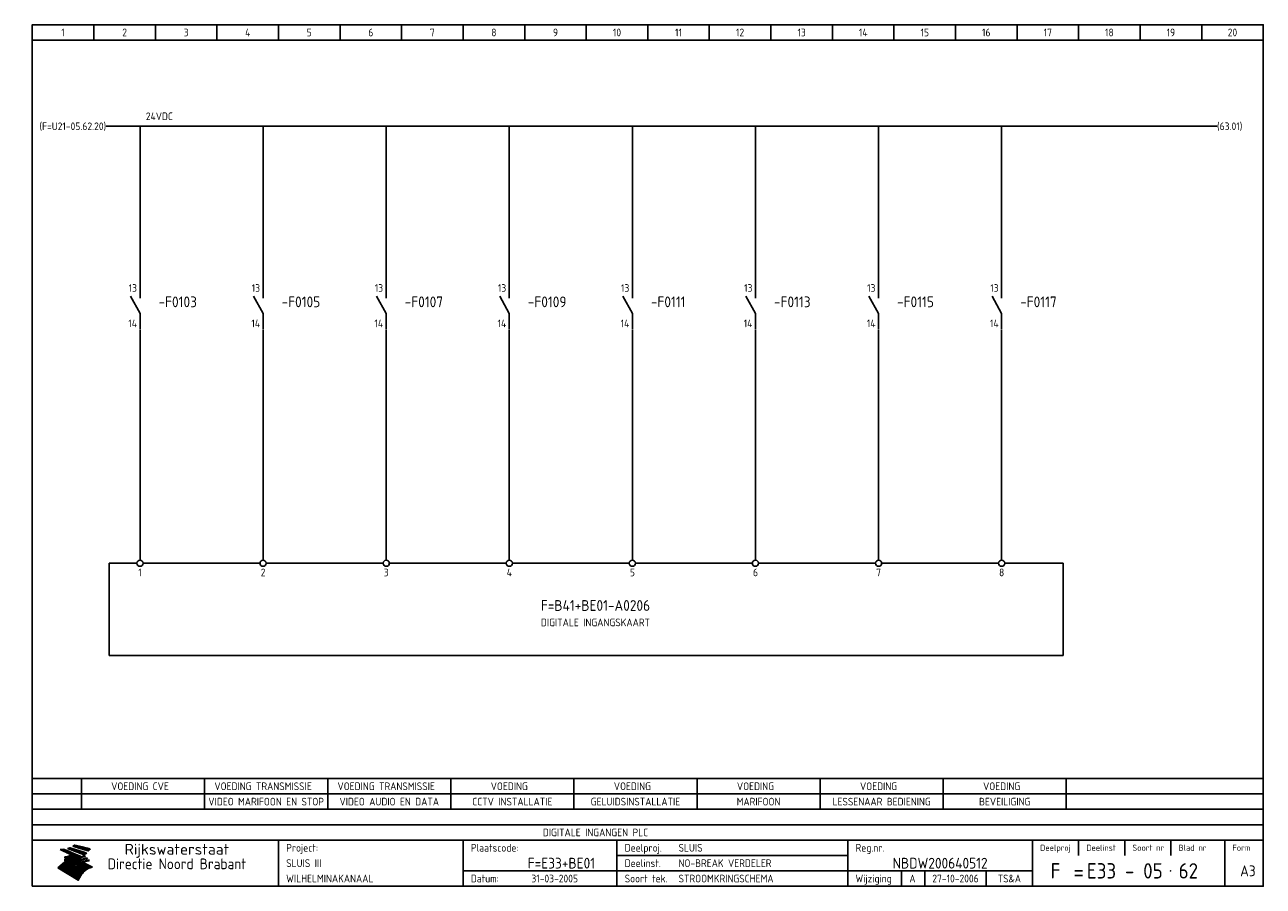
# Model space of a CAD drawing. Extents: x 8 to 410, y 10 to 290.
import ezdxf
from ezdxf.enums import TextEntityAlignment as Align

# ---------------------------------------------------------------- set-up
doc = ezdxf.new("R2010")
doc.units = 0
doc.header["$LTSCALE"] = 15
doc.header["$MEASUREMENT"] = 0
for name, color, linetype in [('0-25', 7, 'CONTINUOUS'), ('0-35', 2, 'CONTINUOUS'), ('0-50', 3, 'CONTINUOUS'), ('B-25', 7, 'CONTINUOUS'), ('B-35', 2, 'CONTINUOUS'), ('S-25', 7, 'CONTINUOUS')]:
    doc.layers.add(name, color=color, linetype=linetype)
doc.styles.add('ISO', font='iso.shx')
doc.styles.get("Standard").update_dxf_attribs({"font": 'iso.shx'})

# ---------------------------------------------------------------- blocks, each defined once
blk = doc.blocks.new('070201M')
at = {"layer": '0-25'}
for p, q in [((0, 0), (0, -5)), ((0, -10), (-3.125, -4.375)), ((0, -10), (0, -15))]:
    blk.add_line(p, q, dxfattribs=at)
at = {"layer": 'B-25', "style": 'ISO'}
blk.add_attdef('K1', text='', height=2.5, dxfattribs=at).set_placement((-1, -3), align=Align.RIGHT)
blk.add_attdef('K2', text='', height=2.5, dxfattribs=at).set_placement((-1, -12), align=Align.TOP_RIGHT)
blk.add_attdef('OPMERKING', (3, -13), '', height=2.5, dxfattribs=at)
at = {"layer": 'B-35', "style": 'ISO'}
blk.add_attdef('KR', (3, -9), '', height=3.5, dxfattribs=at)
blk = doc.blocks.new('KADERA3')
at = {"layer": '0-25'}
for p, q in [((30, 285), (30, 290)), ((50, 285), (50, 290)), ((70, 285), (70, 290)), ((90, 285), (90, 290)), ((110, 285), (110, 290)), ((130, 285), (130, 290)), ((150, 285), (150, 290)), ((170, 285), (170, 290)), ((190, 285), (190, 290)), ((210, 285), (210, 290)), ((230, 285), (230, 290)), ((250, 285), (250, 290)), ((270, 285), (270, 290)), ((290, 285), (290, 290)), ((310, 285), (310, 290)), ((330, 285), (330, 290)), ((350, 285), (350, 290)), ((370, 285), (370, 290)), ((390, 285), (390, 290)), ((10, 285), (410, 285)), ((410, 35), (10, 35)), ((410, 30), (10, 30)), ((350, 25), (350, 20)), ((365, 25), (365, 20)), ((380, 25), (380, 20)), ((200, 20), (275, 20)), ((150, 15), (335, 15)), ((292.5, 15), (292.5, 10)), ((300, 15), (300, 10)), ((320, 15), (320, 10))]:
    blk.add_line(p, q, dxfattribs=at)
at = {"layer": '0-25', "color": 7}
for p, q in [((19.1, 21.89), (25.12, 19)), ((19.1, 21.89), (25.12, 19)), ((19.17, 21.86), (20.7, 21.86)), ((19.29, 21.8), (20.83, 21.8)), ((19.4, 21.75), (20.96, 21.75)), ((19.52, 21.69), (21.09, 21.69)), ((19.64, 21.63), (21.22, 21.63)), ((19.74, 21.92), (20.56, 21.92)), ((19.75, 21.58), (21.36, 21.58)), ((19.87, 21.52), (21.49, 21.52)), ((19.99, 21.47), (21.62, 21.47)), ((20.11, 21.41), (21.75, 21.41)), ((20.22, 21.35), (21.88, 21.35)), ((20.25, 21.97), (20.43, 21.97)), ((20.34, 21.3), (22.02, 21.3)), ((20.38, 21.99), (26.02, 19.59)), ((20.38, 21.99), (26.02, 19.59)), ((20.46, 21.24), (22.15, 21.24)), ((20.57, 21.18), (22.28, 21.18)), ((20.69, 21.13), (22.41, 21.13)), ((20.81, 21.07), (22.55, 21.07)), ((20.92, 21.02), (22.68, 21.02)), ((21.04, 20.96), (22.81, 20.96)), ((21.16, 20.9), (22.94, 20.9)), ((21.27, 20.85), (23.07, 20.85)), ((21.39, 20.79), (23.21, 20.79)), ((21.47, 22.25), (26.83, 20.19)), ((21.47, 22.25), (26.83, 20.19)), ((21.49, 22.25), (23.07, 22.25)), ((21.51, 20.73), (23.34, 20.73)), ((21.6, 22.2), (23.25, 22.2)), ((21.63, 20.68), (23.47, 20.68)), ((21.65, 22.31), (22.89, 22.31)), ((21.74, 20.62), (23.6, 20.62)), ((21.75, 22.14), (23.42, 22.14)), ((21.8, 22.37), (22.71, 22.37)), ((21.86, 20.57), (23.73, 20.57)), ((21.9, 22.08), (23.6, 22.08)), ((21.94, 22.42), (22.53, 22.42)), ((21.98, 20.51), (23.87, 20.51)), ((22.04, 22.03), (23.78, 22.03)), ((22.06, 22.48), (22.36, 22.48)), ((22.09, 20.45), (24, 20.45)), ((22.18, 22.53), (27.65, 20.8)), ((22.18, 22.53), (27.65, 20.8)), ((22.19, 21.97), (23.96, 21.97)), ((22.21, 20.4), (24.13, 20.4)), ((22.33, 20.34), (24.26, 20.34)), ((22.34, 21.92), (24.13, 21.92)), ((22.44, 20.28), (24.4, 20.28)), ((22.48, 21.86), (24.31, 21.86)), ((22.56, 20.23), (24.53, 20.23)), ((22.63, 21.8), (24.49, 21.8)), ((22.68, 20.17), (24.66, 20.17)), ((22.71, 20.17), (22.82, 20.17)), ((23.11, 20.02), (22.77, 20.2)), ((23.11, 20.02), (22.77, 20.2)), ((22.78, 21.75), (24.67, 21.75)), ((22.92, 21.69), (24.85, 21.69)), ((23.07, 21.63), (25.02, 21.63)), ((23.14, 22.99), (28.22, 21.46)), ((23.14, 22.99), (28.22, 21.46)), ((23.15, 22.98), (25.33, 22.98)), ((23.22, 21.58), (25.2, 21.58)), ((23.23, 23.04), (25.09, 23.04)), ((23.32, 23.1), (24.84, 23.1)), ((23.34, 22.93), (25.57, 22.93)), ((23.36, 21.52), (25.38, 21.52)), ((23.4, 23.15), (24.6, 23.15)), ((23.49, 23.21), (24.36, 23.21)), ((23.51, 21.47), (25.56, 21.47)), ((23.52, 22.87), (25.81, 22.87)), ((23.57, 23.27), (24.12, 23.27)), ((23.64, 23.32), (23.87, 23.32)), ((23.66, 21.41), (25.74, 21.41)), ((23.7, 23.36), (28.82, 22.17)), ((23.7, 23.36), (28.82, 22.17)), ((23.71, 22.82), (26.06, 22.82)), ((23.8, 21.35), (25.91, 21.35)), ((23.9, 22.76), (26.3, 22.76)), ((23.95, 21.3), (26.09, 21.3)), ((24.09, 22.7), (26.54, 22.7)), ((24.09, 21.24), (26.27, 21.24)), ((24.24, 21.18), (26.45, 21.18)), ((24.27, 22.65), (26.78, 22.65)), ((24.39, 21.13), (26.62, 21.13)), ((24.46, 22.59), (27.03, 22.59)), ((24.53, 21.07), (26.8, 21.07)), ((24.65, 22.53), (27.27, 22.53)), ((24.68, 21.02), (26.98, 21.02)), ((24.83, 20.96), (27.16, 20.96)), ((24.84, 22.48), (27.51, 22.48)), ((24.97, 20.9), (27.34, 20.9)), ((25.02, 22.42), (27.75, 22.42)), ((25.12, 20.85), (27.51, 20.85)), ((25.21, 22.37), (28, 22.37)), ((25.27, 20.79), (27.63, 20.79)), ((25.4, 22.31), (28.24, 22.31)), ((25.41, 20.73), (27.57, 20.73)), ((25.56, 20.68), (27.51, 20.68)), ((25.58, 22.25), (28.48, 22.25)), ((25.71, 20.62), (27.44, 20.62)), ((25.77, 22.2), (28.72, 22.2)), ((25.85, 20.57), (27.37, 20.57)), ((25.96, 22.14), (28.79, 22.14)), ((26, 20.51), (27.29, 20.51)), ((26.15, 22.08), (28.75, 22.08)), ((26.15, 20.45), (27.22, 20.45)), ((26.29, 20.4), (27.14, 20.4)), ((26.33, 22.03), (28.71, 22.03)), ((26.44, 20.34), (27.06, 20.34)), ((26.52, 21.97), (28.66, 21.97)), ((26.59, 20.28), (26.97, 20.28)), ((26.71, 21.92), (28.62, 21.92)), ((26.73, 20.23), (26.89, 20.23)), ((26.9, 21.86), (28.57, 21.86)), ((27.08, 21.8), (28.52, 21.8)), ((27.27, 21.75), (28.48, 21.75)), ((27.46, 21.69), (28.43, 21.69)), ((27.65, 21.63), (28.38, 21.63)), ((27.83, 21.58), (28.33, 21.58)), ((28.02, 21.52), (28.28, 21.52)), ((28.21, 21.47), (28.22, 21.47)), ((20.58, 17.88), (18.3, 16)), ((20.58, 17.88), (18.3, 16)), ((18.45, 16.12), (21.88, 16.12)), ((18.52, 16.18), (22.15, 16.18)), ((18.59, 16.23), (22.38, 16.23)), ((18.65, 16.29), (22.58, 16.29)), ((18.72, 16.35), (22.75, 16.35)), ((18.79, 16.4), (22.91, 16.4)), ((18.86, 16.46), (20.6, 16.46)), ((18.93, 16.52), (20.6, 16.52)), ((18.99, 16.57), (20.6, 16.57)), ((19.06, 16.63), (20.6, 16.63)), ((19.13, 16.68), (20.6, 16.68)), ((19.2, 16.74), (20.6, 16.74)), ((19.27, 16.8), (20.6, 16.8)), ((19.33, 16.85), (21.07, 16.85)), ((19.4, 16.91), (21.55, 16.91)), ((19.47, 16.97), (21.88, 16.97)), ((19.54, 17.02), (22.13, 17.02)), ((19.61, 17.08), (22.34, 17.08)), ((19.67, 17.13), (20.6, 17.13)), ((19.74, 17.19), (20.6, 17.19)), ((19.81, 17.25), (20.6, 17.25)), ((19.88, 17.3), (20.6, 17.3)), ((19.95, 17.36), (20.6, 17.36)), ((20.01, 17.42), (20.6, 17.42)), ((20.08, 17.47), (20.93, 17.47)), ((20.15, 17.53), (21.26, 17.53)), ((20.22, 17.58), (21.51, 17.58)), ((20.29, 17.64), (21.72, 17.64)), ((20.35, 17.7), (21.9, 17.7)), ((20.42, 17.75), (22.07, 17.75)), ((20.49, 17.81), (22.22, 17.81)), ((20.56, 17.87), (22.36, 17.87)), ((20.6, 19.11), (20.58, 19.51)), ((20.6, 19.11), (20.58, 19.51)), ((20.58, 19.5), (22.09, 19.5)), ((20.58, 19.44), (21.95, 19.44)), ((20.59, 19.38), (21.79, 19.38)), ((20.59, 19.33), (21.62, 19.33)), ((20.59, 19.27), (21.42, 19.27)), ((20.6, 19.22), (21.2, 19.22)), ((20.6, 19.16), (20.93, 19.16)), ((20.6, 19.11), (20.69, 19.12)), ((20.6, 19.11), (20.69, 19.12)), ((20.6, 18.79), (20.77, 18.81)), ((20.6, 18.79), (20.77, 18.81)), ((20.6, 18.29), (20.6, 18.79)), ((20.6, 18.29), (20.6, 18.79)), ((20.6, 18.77), (22.46, 18.77)), ((20.6, 18.71), (22.33, 18.71)), ((20.6, 18.65), (22.19, 18.65)), ((20.6, 18.6), (22.04, 18.6)), ((20.6, 18.54), (21.87, 18.54)), ((20.6, 18.48), (21.68, 18.48)), ((20.6, 18.43), (21.46, 18.43)), ((20.6, 18.37), (21.21, 18.37)), ((20.6, 18.32), (20.87, 18.32)), ((20.6, 18.29), (20.88, 18.32)), ((20.6, 18.29), (20.88, 18.32)), ((20.6, 17.88), (20.86, 17.91)), ((20.6, 17.88), (20.86, 17.91)), ((20.6, 17.43), (20.97, 17.48)), ((20.6, 17.43), (20.97, 17.48)), ((20.6, 17.43), (20.6, 17.09)), ((20.6, 17.43), (20.6, 17.09)), ((20.6, 17.09), (21.26, 17.16)), ((20.6, 17.09), (21.26, 17.16)), ((20.6, 16.8), (21.37, 16.89)), ((20.6, 16.8), (21.37, 16.89)), ((20.6, 16.8), (20.6, 16.45)), ((20.6, 16.8), (20.6, 16.45)), ((20.6, 16.45), (21.56, 16.56)), ((20.6, 16.45), (21.56, 16.56)), ((20.7, 16.46), (23.06, 16.46)), ((20.9, 19.55), (22.23, 19.55)), ((20.9, 18.82), (22.59, 18.82)), ((20.98, 17.92), (22.5, 17.92)), ((21.02, 17.13), (22.53, 17.13)), ((21.19, 19.61), (22.35, 19.61)), ((21.2, 16.52), (23.2, 16.52)), ((21.32, 18.88), (22.71, 18.88)), ((21.32, 17.98), (22.62, 17.98)), ((21.42, 19.67), (22.47, 19.67)), ((21.47, 17.19), (22.7, 17.19)), ((21.59, 18.03), (22.74, 18.03)), ((21.61, 18.93), (22.82, 18.93)), ((21.62, 19.72), (22.59, 19.72)), ((21.72, 16.57), (23.32, 16.57)), ((21.77, 17.25), (22.85, 17.25)), ((21.8, 19.78), (22.69, 19.78)), ((21.8, 18.09), (22.85, 18.09)), ((21.84, 18.99), (22.92, 18.99)), ((21.96, 19.83), (22.79, 19.83)), ((21.99, 18.15), (22.95, 18.15)), ((22.01, 17.3), (22.99, 17.3)), ((22.03, 19.05), (23.03, 19.05)), ((22.1, 16.63), (23.44, 16.63)), ((22.11, 19.89), (22.89, 19.89)), ((22.16, 18.2), (23.05, 18.2)), ((22.21, 19.1), (23.12, 19.1)), ((22.21, 17.36), (23.12, 17.36)), ((22.24, 19.95), (22.99, 19.95)), ((22.31, 18.26), (23.15, 18.26)), ((22.36, 19.16), (23.22, 19.16)), ((22.37, 20), (23.08, 20)), ((22.38, 16.68), (23.56, 16.68)), ((22.39, 17.42), (23.24, 17.42)), ((22.45, 18.32), (23.24, 18.32)), ((22.49, 20.06), (23.04, 20.06)), ((22.51, 19.22), (23.3, 19.22)), ((22.56, 17.47), (23.36, 17.47)), ((22.59, 18.37), (23.33, 18.37)), ((22.6, 16.74), (23.66, 16.74)), ((22.61, 20.12), (22.93, 20.12)), ((22.64, 19.27), (23.39, 19.27)), ((22.71, 18.43), (23.42, 18.43)), ((22.71, 17.53), (23.47, 17.53)), ((22.77, 19.33), (23.47, 19.33)), ((22.79, 20.12), (24.79, 20.12)), ((22.79, 16.8), (23.77, 16.8)), ((22.83, 18.48), (23.5, 18.48)), ((22.84, 17.58), (23.57, 17.58)), ((22.89, 19.38), (23.55, 19.38)), ((22.91, 20.06), (24.92, 20.06)), ((22.94, 18.54), (23.58, 18.54)), ((22.96, 16.85), (23.86, 16.85)), ((22.97, 17.64), (23.67, 17.64)), ((23, 19.44), (23.63, 19.44)), ((23.03, 20), (25.06, 20)), ((23.04, 18.6), (23.66, 18.6)), ((23.1, 19.5), (23.72, 19.5)), ((23.1, 17.7), (23.77, 17.7)), ((23.12, 16.91), (23.96, 16.91)), ((23.14, 18.65), (23.74, 18.65)), ((23.15, 19.95), (25.19, 19.95)), ((23.21, 19.55), (23.8, 19.55)), ((23.21, 17.75), (23.86, 17.75)), ((23.24, 18.71), (23.82, 18.71)), ((23.26, 19.89), (25.32, 19.89)), ((23.26, 16.97), (24.05, 16.97)), ((23.3, 19.61), (23.88, 19.61)), ((23.32, 17.81), (23.95, 17.81)), ((23.33, 18.77), (23.91, 18.77)), ((23.38, 19.83), (25.45, 19.83)), ((23.39, 19.67), (23.81, 19.67)), ((23.39, 17.02), (24.14, 17.02)), ((23.42, 18.82), (23.99, 18.82)), ((23.42, 17.87), (24.03, 17.87)), ((23.45, 19.7), (23.58, 19.79)), ((23.45, 19.7), (23.58, 19.79)), ((23.48, 19.72), (23.7, 19.72)), ((23.5, 19.78), (25.58, 19.78)), ((23.51, 18.88), (24.07, 18.88)), ((23.51, 16.12), (29.27, 16.12)), ((23.52, 17.92), (24.11, 17.92)), ((23.52, 17.08), (24.22, 17.08)), ((23.54, 18.9), (24.3, 19.42)), ((23.54, 18.9), (24.3, 19.42)), ((23.56, 19.78), (23.59, 19.78)), ((23.56, 19.39), (23.9, 19.62)), ((23.56, 19.39), (23.9, 19.62)), ((23.58, 19.79), (23.9, 19.62)), ((23.58, 19.79), (23.9, 19.62)), ((23.59, 18.93), (24.15, 18.93)), ((23.61, 19.72), (25.72, 19.72)), ((23.62, 17.98), (24.2, 17.98)), ((23.63, 17.13), (24.3, 17.13)), ((23.65, 18.59), (24.62, 19.25)), ((23.65, 18.59), (24.62, 19.25)), ((29.41, 16.17), (23.65, 16.17)), ((23.67, 18.99), (24.23, 18.99)), ((23.71, 18.03), (24.28, 18.03)), ((23.73, 19.67), (25.85, 19.67)), ((23.75, 19.05), (24.32, 19.05)), ((23.75, 17.19), (24.38, 17.19)), ((23.77, 16.23), (29.47, 16.23)), ((23.79, 18.09), (24.36, 18.09)), ((23.83, 19.1), (24.4, 19.1)), ((23.85, 19.61), (25.98, 19.61)), ((23.85, 17.25), (24.46, 17.25)), ((23.88, 18.15), (24.44, 18.15)), ((23.89, 16.29), (29.36, 16.29)), ((23.92, 19.16), (24.48, 19.16)), ((23.94, 18.19), (25.23, 19.07)), ((23.94, 18.19), (25.23, 19.07)), ((23.95, 17.3), (24.55, 17.3)), ((23.96, 19.55), (25.96, 19.55)), ((23.96, 18.2), (24.53, 18.2)), ((24, 19.22), (24.56, 19.22)), ((24, 16.35), (29.24, 16.35)), ((24.04, 18.26), (24.61, 18.26)), ((24.05, 17.36), (24.63, 17.36)), ((24.06, 17.88), (25.34, 18.76)), ((24.06, 17.88), (25.34, 18.76)), ((24.08, 19.5), (25.88, 19.5)), ((24.08, 19.27), (24.58, 19.27)), ((24.11, 16.4), (29.13, 16.4)), ((24.13, 18.32), (24.69, 18.32)), ((24.14, 17.42), (24.71, 17.42)), ((24.16, 19.33), (24.47, 19.33)), ((24.2, 19.44), (25.79, 19.44)), ((24.21, 18.37), (24.77, 18.37)), ((24.21, 16.46), (29.02, 16.46)), ((24.23, 17.47), (24.79, 17.47)), ((24.24, 17.48), (25.52, 18.36)), ((24.24, 17.48), (25.52, 18.36)), ((24.25, 19.38), (24.36, 19.38)), ((24.29, 18.43), (24.85, 18.43)), ((24.3, 19.42), (24.62, 19.25)), ((24.3, 19.42), (24.62, 19.25)), ((24.31, 19.38), (25.71, 19.38)), ((24.31, 17.53), (24.87, 17.53)), ((24.31, 16.52), (28.91, 16.52)), ((24.35, 17.17), (25.64, 18.05)), ((24.35, 17.17), (25.64, 18.05)), ((24.37, 18.48), (24.94, 18.48)), ((24.39, 17.58), (24.96, 17.58)), ((24.4, 16.57), (28.79, 16.57)), ((24.43, 19.33), (25.62, 19.33)), ((24.45, 18.54), (25.02, 18.54)), ((24.47, 17.64), (25.04, 17.64)), ((24.49, 16.63), (28.68, 16.63)), ((24.54, 18.6), (25.1, 18.6)), ((24.55, 19.27), (25.54, 19.27)), ((24.56, 17.7), (25.12, 17.7)), ((24.57, 16.68), (28.57, 16.68)), ((24.62, 18.65), (25.18, 18.65)), ((24.63, 16.72), (25.91, 17.6)), ((24.63, 16.72), (25.91, 17.6)), ((24.64, 17.75), (25.2, 17.75)), ((24.66, 16.74), (28.45, 16.74)), ((24.67, 19.22), (25.45, 19.22)), ((24.7, 18.71), (25.27, 18.71)), ((24.72, 17.81), (25.29, 17.81)), ((24.74, 16.8), (28.34, 16.8)), ((24.78, 19.16), (25.37, 19.16)), ((24.78, 18.77), (25.34, 18.77)), ((24.8, 17.87), (25.37, 17.87)), ((24.82, 16.85), (28.23, 16.85)), ((24.87, 18.82), (25.4, 18.82)), ((24.89, 17.92), (25.45, 17.92)), ((24.9, 19.1), (25.28, 19.1)), ((24.9, 16.91), (28.11, 16.91)), ((24.95, 18.88), (25.45, 18.88)), ((24.97, 17.98), (25.53, 17.98)), ((24.99, 16.97), (28, 16.97)), ((25.02, 19.05), (25.2, 19.05)), ((25.03, 18.93), (25.51, 18.93)), ((25.05, 18.03), (25.61, 18.03)), ((25.07, 17.02), (27.89, 17.02)), ((25.11, 18.99), (25.57, 18.99)), ((26.02, 19.59), (25.12, 19)), ((26.02, 19.59), (25.12, 19)), ((25.13, 18.09), (25.68, 18.09)), ((25.15, 17.08), (27.77, 17.08)), ((25.19, 19.05), (25.63, 19.05)), ((25.21, 18.15), (25.75, 18.15)), ((25.23, 17.13), (27.66, 17.13)), ((25.26, 19.1), (25.7, 19.1)), ((25.3, 18.2), (25.82, 18.2)), ((25.31, 17.19), (27.55, 17.19)), ((25.33, 19.16), (25.77, 19.16)), ((25.38, 18.26), (25.89, 18.26)), ((25.39, 19.22), (25.85, 19.22)), ((25.4, 17.25), (27.43, 17.25)), ((25.46, 18.32), (25.97, 18.32)), ((25.47, 19.27), (25.93, 19.27)), ((25.48, 17.3), (27.32, 17.3)), ((25.54, 19.33), (26.03, 19.33)), ((25.54, 18.37), (26.06, 18.37)), ((25.56, 17.36), (27.21, 17.36)), ((25.62, 18.43), (26.14, 18.43)), ((25.63, 19.38), (26.13, 19.38)), ((25.64, 17.42), (27.1, 17.42)), ((25.7, 18.48), (26.24, 18.48)), ((25.72, 19.44), (26.24, 19.44)), ((25.73, 17.47), (26.98, 17.47)), ((25.79, 18.54), (26.34, 18.54)), ((25.81, 17.53), (26.87, 17.53)), ((25.82, 19.5), (26.36, 19.5)), ((25.89, 18.6), (26.46, 18.6)), ((25.89, 17.58), (26.76, 17.58)), ((25.93, 19.55), (26.53, 19.55)), ((25.96, 17.64), (26.64, 17.64)), ((25.99, 18.65), (26.58, 18.65)), ((26.04, 17.7), (26.59, 17.7)), ((26.06, 19.61), (26.85, 19.61)), ((26.1, 18.71), (26.72, 18.71)), ((26.12, 17.75), (26.67, 17.75)), ((26.2, 17.81), (26.76, 17.81)), ((26.21, 19.67), (27.23, 19.67)), ((26.23, 18.77), (26.89, 18.77)), ((26.29, 17.87), (26.86, 17.87)), ((26.37, 18.82), (27.09, 18.82)), ((26.39, 17.92), (26.97, 17.92)), ((26.44, 19.72), (27.18, 19.72)), ((26.49, 17.98), (27.09, 17.98)), ((26.53, 18.88), (27.34, 18.88)), ((26.56, 17.68), (29.54, 16.2)), ((26.56, 17.68), (29.54, 16.2)), ((26.6, 18.03), (27.22, 18.03)), ((26.72, 18.09), (27.38, 18.09)), ((26.73, 18.93), (27.66, 18.93)), ((26.85, 18.15), (27.56, 18.15)), ((26.99, 18.99), (27.9, 18.99)), ((27, 18.2), (27.8, 18.2)), ((27.13, 19.78), (27.25, 19.64)), ((27.13, 19.78), (27.25, 19.64)), ((27.18, 18.26), (28.13, 18.26)), ((27.26, 19.05), (27.84, 19.05)), ((27.39, 18.32), (28.47, 18.32)), ((27.7, 18.37), (28.49, 18.37)), ((27.78, 19.1), (27.93, 18.96)), ((27.78, 19.1), (27.93, 18.96)), ((28, 18.43), (28.44, 18.43)), ((28.29, 15.83), (29.54, 16.2)), ((28.29, 15.83), (29.54, 16.2)), ((28.39, 18.48), (28.54, 18.32)), ((28.39, 18.48), (28.54, 18.32)), ((29.54, 16.2), (29.45, 16.17)), ((29.54, 16.2), (29.45, 16.17)), ((29.46, 16.18), (29.47, 16.18)), ((24.94, 11.97), (18.3, 16)), ((24.94, 11.97), (18.3, 16)), ((18.31, 16.01), (20.96, 16.01)), ((18.38, 16.07), (21.46, 16.07)), ((18.38, 15.95), (20.6, 15.95)), ((18.47, 15.9), (20.6, 15.9)), ((18.57, 15.84), (20.6, 15.84)), ((18.66, 15.78), (20.6, 15.78)), ((18.75, 15.73), (20.6, 15.73)), ((18.85, 15.67), (20.6, 15.67)), ((18.94, 15.62), (20.6, 15.62)), ((19.03, 15.56), (27.83, 15.56)), ((19.12, 15.5), (27.75, 15.5)), ((19.22, 15.45), (27.66, 15.45)), ((19.31, 15.39), (27.58, 15.39)), ((19.4, 15.33), (27.5, 15.33)), ((19.49, 15.28), (27.43, 15.28)), ((19.59, 15.22), (27.36, 15.22)), ((19.68, 15.17), (27.29, 15.17)), ((19.77, 15.11), (27.22, 15.11)), ((19.86, 15.05), (27.15, 15.05)), ((19.96, 15), (27.09, 15)), ((20.05, 14.94), (27.02, 14.94)), ((20.14, 14.88), (26.96, 14.88)), ((20.24, 14.83), (26.9, 14.83)), ((20.33, 14.77), (26.84, 14.77)), ((20.42, 14.72), (26.79, 14.72)), ((20.51, 14.66), (26.73, 14.66)), ((20.6, 15.97), (21.67, 16.09)), ((20.6, 15.97), (21.67, 16.09)), ((20.6, 15.97), (20.6, 15.58)), ((20.6, 15.97), (20.6, 15.58)), ((20.6, 15.58), (21.95, 15.73)), ((20.6, 15.58), (21.95, 15.73)), ((20.61, 14.6), (26.68, 14.6)), ((20.7, 14.55), (26.62, 14.55)), ((20.79, 14.49), (26.57, 14.49)), ((20.88, 14.43), (26.52, 14.43)), ((20.94, 15.62), (27.92, 15.62)), ((20.98, 14.38), (26.47, 14.38)), ((21.07, 14.32), (26.42, 14.32)), ((21.16, 14.27), (26.38, 14.27)), ((21.25, 14.21), (26.33, 14.21)), ((21.35, 14.15), (26.29, 14.15)), ((21.44, 14.1), (26.24, 14.1)), ((21.45, 15.67), (28.01, 15.67)), ((21.53, 14.04), (26.2, 14.04)), ((21.63, 13.98), (26.16, 13.98)), ((21.72, 13.93), (26.12, 13.93)), ((21.81, 13.87), (26.08, 13.87)), ((21.9, 13.82), (26.04, 13.82)), ((21.96, 15.73), (28.11, 15.73)), ((22, 13.76), (26, 13.76)), ((22.09, 13.7), (25.96, 13.7)), ((22.18, 13.65), (25.93, 13.65)), ((22.27, 13.59), (25.89, 13.59)), ((22.34, 15.78), (28.21, 15.78)), ((22.37, 13.53), (25.86, 13.53)), ((22.46, 13.48), (25.82, 13.48)), ((22.55, 13.42), (25.79, 13.42)), ((22.62, 15.84), (28.33, 15.84)), ((22.65, 13.37), (25.76, 13.37)), ((22.74, 13.31), (25.73, 13.31)), ((22.83, 13.25), (25.69, 13.25)), ((22.84, 15.9), (28.52, 15.9)), ((22.92, 13.2), (25.66, 13.2)), ((23.02, 13.14), (25.63, 13.14)), ((23.04, 15.95), (28.71, 15.95)), ((23.11, 13.08), (25.59, 13.08)), ((23.2, 13.03), (25.56, 13.03)), ((23.21, 16.01), (28.9, 16.01)), ((23.29, 12.97), (25.53, 12.97)), ((23.37, 16.07), (29.08, 16.07)), ((23.39, 12.92), (25.5, 12.92)), ((23.48, 12.86), (25.46, 12.86)), ((23.57, 12.8), (25.43, 12.8)), ((23.66, 12.75), (25.4, 12.75)), ((23.76, 12.69), (25.36, 12.69)), ((23.85, 12.63), (25.33, 12.63)), ((23.94, 12.58), (25.3, 12.58)), ((24.04, 12.52), (25.26, 12.52)), ((24.13, 12.47), (25.23, 12.47)), ((24.22, 12.41), (25.2, 12.41)), ((24.31, 12.35), (25.17, 12.35)), ((24.41, 12.3), (25.13, 12.3)), ((24.5, 12.24), (25.1, 12.24)), ((24.59, 12.18), (25.07, 12.18)), ((24.68, 12.13), (25.03, 12.13)), ((24.94, 11.97), (25.81, 13.45)), ((24.94, 11.97), (25.81, 13.45)), ((24.78, 12.07), (25, 12.07)), ((24.87, 12.02), (24.97, 12.02))]:
    blk.add_line(p, q, dxfattribs=at)
for centre, radius, start, end in [((19.15, 29.7), 7.8, 269.6055, 279.0886), ((19.15, 29.7), 7.8, 269.6055, 279.0886), ((19.93, 25.38), 5.91, 276.3402, 298.7463), ((19.93, 25.38), 5.91, 276.3402, 298.7463), ((19.84, 27.26), 5.27, 288.0217, 296.3084), ((19.84, 27.26), 5.27, 288.0217, 296.3084), ((20.49, 27.56), 5.28, 300.0654, 307.393), ((20.49, 27.56), 5.28, 300.0654, 307.393), ((24.11, 24.7), 5.26, 301.1147, 312.2814), ((24.11, 24.7), 5.26, 301.1147, 312.2814), ((21.95, 27.32), 8.59, 316.9248, 323.1399), ((21.95, 27.32), 8.59, 316.9248, 323.1399), ((20.21, 23.78), 5.91, 273.6149, 304.3803), ((20.21, 23.78), 5.91, 273.6149, 304.3803), ((19.84, 25.09), 6.03, 278.129, 302.868), ((19.84, 25.09), 6.03, 278.129, 302.868), ((20.35, 24.56), 5.76, 274.164, 302.5474), ((20.35, 24.56), 5.76, 274.164, 302.5474), ((20.05, 24.28), 6.02, 277.9472, 305.7139), ((20.05, 24.28), 6.02, 277.9472, 305.7139), ((20.04, 23.49), 6.09, 278.8115, 306.4242), ((20.04, 23.49), 6.09, 278.8115, 306.4242), ((20.53, 23.07), 5.96, 277.0519, 304.973), ((20.53, 23.07), 5.96, 277.0519, 304.973), ((20.72, 22.76), 5.91, 276.3402, 304.3803), ((20.72, 22.76), 5.91, 276.3402, 304.3803), ((21.06, 22.34), 5.81, 274.9043, 303.1745), ((21.06, 22.34), 5.81, 274.9043, 303.1745), ((20.82, 22.06), 6.04, 278.1111, 305.8489), ((20.82, 22.06), 6.04, 278.1111, 305.8489), ((21.3, 21.6), 5.91, 276.3402, 304.3803), ((21.3, 21.6), 5.91, 276.3402, 304.3803), ((27.05, 17.17), 2.63, 107.4286, 133.7799), ((27.05, 17.17), 2.63, 107.4286, 133.7799), ((27.45, 16.91), 2.81, 110.4143, 138.7411), ((27.45, 16.91), 2.81, 110.4143, 138.7411), ((27.57, 15.64), 3.4, 98.1566, 126.9045), ((27.57, 15.64), 3.4, 98.1566, 126.9045), ((27.91, 15.54), 3.39, 100.5835, 132.088), ((27.91, 15.54), 3.39, 100.5835, 132.088), ((28.21, 14.74), 3.67, 95.7581, 128.7216), ((28.21, 14.74), 3.67, 95.7581, 128.7216), ((27.01, 16.84), 2.93, 87.7348, 104.8316), ((27.01, 16.84), 2.93, 87.7348, 104.8316), ((27.37, 15.71), 3.93, 91.7838, 103.2817), ((27.37, 15.71), 3.93, 91.7838, 103.2817), ((28.4, 15.05), 3.21, 96.3886, 125.0052), ((28.4, 15.05), 3.21, 96.3886, 125.0052), ((27.82, 16.31), 2.8, 90.634, 105.1984), ((27.82, 16.31), 2.8, 90.634, 105.1984), ((28.19, 15.04), 3.93, 93.8342, 103.2817), ((28.19, 15.04), 3.93, 93.8342, 103.2817), ((28.58, 15.69), 2.8, 93.8141, 105.1984), ((28.58, 15.69), 2.8, 93.8141, 105.1984), ((28.95, 14.41), 3.93, 96.0135, 103.2817), ((28.95, 14.41), 3.93, 96.0135, 103.2817), ((31.24, 10.26), 6.3, 117.9568, 149.6251), ((31.24, 10.26), 6.3, 117.9568, 149.6251)]:
    blk.add_arc(centre, radius, start, end, dxfattribs=at)
at = {"layer": '0-35'}
for p, q in [((90, 25), (90, 10)), ((150, 25), (150, 10)), ((200, 25), (200, 10)), ((275, 25), (275, 10)), ((335, 25), (335, 10)), ((397.5, 25), (397.5, 10))]:
    blk.add_line(p, q, dxfattribs=at)
at = {"layer": '0-50'}
for p, q in [((10, 25), (410, 25)), ((348.75, 15), (351.25, 15)), ((348.75, 13.5), (351.25, 13.5))]:
    blk.add_line(p, q, dxfattribs=at)
blk.add_lwpolyline([(10, 10), (410, 10), (410, 290), (10, 290)], close=True, dxfattribs=at)
at = {"layer": '0-50', "const_width": 0.25}
blk.add_lwpolyline([(379.75, 15, 1), (380, 15, 1)], format="xyb", close=True, dxfattribs=at)
at = {"layer": '0-25', "style": 'ISO'}
for s, height, p in [('Project:', 2.5, (92.5, 22.5)), ('Plaatscode:', 2.5, (152.5, 22.5)), ('Deelproj.', 2.5, (202.5, 22.5)), ('Reg.nr.', 2.5, (277.5, 22.5)), ('Deelproj', 2, (337.5, 22.5)), ('Deelinst', 2, (352.5, 22.5)), ('Soort nr', 2, (367.5, 22.5)), ('Blad nr', 2, (382.5, 22.5)), ('Form', 2, (400, 22.5)), ('Deelinst.', 2.5, (202.5, 17.5)), ('Datum:', 2.5, (152.5, 12.5)), ('Soort tek.', 2.5, (202.5, 12.5)), ('Wijziging', 2.5, (277.5, 12.5))]:
    blk.add_text(s, height=height, dxfattribs=at).set_placement(p, align=Align.MIDDLE_LEFT)
for tag, p in [('STR1', (20, 287.5)), ('STR2', (40, 287.5)), ('STR3', (60, 287.5)), ('STR4', (80, 287.5)), ('STR5', (100, 287.5)), ('STR6', (120, 287.5)), ('STR7', (140, 287.5)), ('STR8', (160, 287.5)), ('STR9', (180, 287.5)), ('STR10', (200, 287.5)), ('STR11', (220, 287.5)), ('STR12', (240, 287.5)), ('STR13', (260, 287.5)), ('STR14', (280, 287.5)), ('STR15', (300, 287.5)), ('STR16', (320, 287.5)), ('STR17', (340, 287.5)), ('STR18', (360, 287.5)), ('STR19', (380, 287.5)), ('STR20', (400, 287.5)), ('W', (180, 12.5)), ('Z', (310, 12.5)), ('Y', (327.5, 12.5))]:
    blk.add_attdef(tag, text='', height=2.5, dxfattribs=at).set_placement(p, align=Align.MIDDLE)
for tag, p in [('N', (220, 22.5)), ('B', (92.5, 17.5)), ('P', (220, 17.5)), ('C', (92.5, 12.5)), ('U', (220, 12.5)), ('REV', (295, 12.5))]:
    blk.add_attdef(tag, text='', height=2.5, dxfattribs=at).set_placement(p, align=Align.MIDDLE_LEFT)
at = {"layer": '0-35', "style": 'ISO', "width": 1.00614}
blk.add_text('Rijkswaterstaat', height=3.5, dxfattribs=at).set_placement((40, 20.28), (74, 20.28), align=Align.FIT)
at = {"layer": '0-35', "color": 2, "style": 'ISO', "width": 0.948867}
blk.add_text('Directie Noord Brabant', height=3.5, dxfattribs=at).set_placement((34.5, 15.53), (79.5, 15.53), align=Align.FIT)
at = {"layer": '0-35', "style": 'ISO'}
for tag, p in [('X', (178.5, 17.5)), ('FORM', (402.5, 15))]:
    blk.add_attdef(tag, text='', height=3.5, dxfattribs=at).set_placement(p, align=Align.MIDDLE_LEFT)
blk.add_attdef('RNR', text='', height=3.5, dxfattribs=at).set_placement((305, 17.5), align=Align.MIDDLE)
at = {"layer": '0-50', "style": 'ISO'}
for tag, p in [('M', (342.5, 15)), ('O', (365, 15))]:
    blk.add_attdef(tag, text='', height=5, dxfattribs=at).set_placement(p, align=Align.MIDDLE)
blk.add_attdef('Q', text='', height=5, dxfattribs=at).set_placement((382.5, 15), align=Align.MIDDLE_LEFT)

msp = doc.modelspace()

# ---------------------------------------------------------------- linework, layer by layer
at = {"layer": '0-25'}
for p, q in [((45, 206.19), (45, 257)), ((85, 206.19), (85, 257)), ((125, 206.19), (125, 257)), ((165, 206.19), (165, 257)), ((205, 206.19), (205, 257)), ((245, 206.19), (245, 257)), ((285, 206.19), (285, 257)), ((325, 206.19), (325, 257)), ((45, 191), (45, 116)), ((85, 191), (85, 116)), ((125, 191), (125, 116)), ((165, 191), (165, 116)), ((205, 191), (205, 116)), ((245, 191), (245, 116)), ((285, 191), (285, 116)), ((325, 191), (325, 116)), ((410, 45), (10, 45)), ((26, 45), (26, 35)), ((66, 45), (66, 35)), ((106, 45), (106, 35)), ((146, 45), (146, 35)), ((186, 45), (186, 35)), ((226, 45), (226, 35)), ((266, 45), (266, 35)), ((306, 45), (306, 35)), ((346, 45), (346, 35)), ((410, 40), (10, 40))]:
    msp.add_line(p, q, dxfattribs=at)
at = {"layer": 'S-25'}
for p, q in [((34, 257), (395, 257)), ((35, 115), (35, 85)), ((35, 115), (44, 115)), ((46, 115), (84, 115)), ((86, 115), (124, 115)), ((126, 115), (164, 115)), ((166, 115), (204, 115)), ((206, 115), (244, 115)), ((246, 115), (284, 115)), ((286, 115), (324, 115)), ((326, 115), (345, 115)), ((345, 115), (345, 85)), ((35, 85), (345, 85))]:
    msp.add_line(p, q, dxfattribs=at)
for centre in [(45, 115), (85, 115), (125, 115), (165, 115), (205, 115), (245, 115), (285, 115), (325, 115)]:
    msp.add_circle(centre, 1, dxfattribs=at)

# ---------------------------------------------------------------- block references
at = {"layer": '0-25'}
for p in [(45, 206.19), (85, 206.19), (125, 206.19), (165, 206.19), (205, 206.19), (245, 206.19), (285, 206.19), (325, 206.19)]:
    msp.add_blockref('070201M', p, dxfattribs=at).add_auto_attribs({'K1': '13', 'K2': '14'})
at = {"layer": 'S-25'}
ref = msp.add_blockref('KADERA3', (0, 0), dxfattribs=at)
ref.add_attrib('B', 'SLUIS III', dxfattribs={"layer": '0-25', "height": 2.5, "style": 'ISO'}).set_placement((92.5, 17.5), align=Align.MIDDLE_LEFT)
ref.add_attrib('C', 'WILHELMINAKANAAL', dxfattribs={"layer": '0-25', "height": 2.5, "style": 'ISO'}).set_placement((92.5, 12.5), align=Align.MIDDLE_LEFT)
ref.add_attrib('N', 'SLUIS', dxfattribs={"layer": '0-25', "height": 2.5, "style": 'ISO'}).set_placement((220, 22.5), align=Align.MIDDLE_LEFT)
ref.add_attrib('P', 'NO-BREAK VERDELER', dxfattribs={"layer": '0-25', "height": 2.5, "style": 'ISO'}).set_placement((220, 17.5), align=Align.MIDDLE_LEFT)
ref.add_attrib('U', 'STROOMKRINGSCHEMA', dxfattribs={"layer": '0-25', "height": 2.5, "style": 'ISO'}).set_placement((220, 12.5), align=Align.MIDDLE_LEFT)
ref.add_attrib('M', 'F', dxfattribs={"layer": '0-50', "height": 5, "style": 'ISO'}).set_placement((342.5, 15), align=Align.MIDDLE)
ref.add_attrib('O', 'E33 - 05', dxfattribs={"layer": '0-50', "height": 5, "style": 'ISO'}).set_placement((365, 15), align=Align.MIDDLE)
ref.add_attrib('Q', '62', dxfattribs={"layer": '0-50', "height": 5, "style": 'ISO'}).set_placement((382.5, 15), align=Align.MIDDLE_LEFT)
ref.add_attrib('X', 'F=E33+BE01', dxfattribs={"layer": '0-35', "height": 3.5, "style": 'ISO'}).set_placement((171, 17.5), align=Align.MIDDLE_LEFT)
ref.add_attrib('RNR', 'NBDW200640512', dxfattribs={"layer": '0-35', "height": 3.5, "style": 'ISO'}).set_placement((305, 17.5), align=Align.MIDDLE)
ref.add_attrib('W', '31-03-2005', dxfattribs={"layer": '0-25', "height": 2.5, "style": 'ISO'}).set_placement((179.75, 12.5), align=Align.MIDDLE)
ref.add_attrib('FORM', 'A3', dxfattribs={"layer": '0-35', "height": 3.5, "style": 'ISO'}).set_placement((402.5, 15), align=Align.MIDDLE_LEFT)
ref.add_attrib('REV', 'A', dxfattribs={"layer": '0-25', "height": 2.5, "style": 'ISO'}).set_placement((295, 12.5), align=Align.MIDDLE_LEFT)
ref.add_attrib('Z', '27-10-2006', dxfattribs={"layer": '0-25', "height": 2.5, "style": 'ISO'}).set_placement((310, 12.5), align=Align.MIDDLE)
ref.add_attrib('Y', 'TS&A', dxfattribs={"layer": '0-25', "height": 2.5, "style": 'ISO'}).set_placement((327.5, 12.5), align=Align.MIDDLE)
ref.add_attrib('STR1', '1', dxfattribs={"layer": '0-25', "height": 2.5, "style": 'ISO'}).set_placement((20, 287.5), align=Align.MIDDLE)
ref.add_attrib('STR2', '2', dxfattribs={"layer": '0-25', "height": 2.5, "style": 'ISO'}).set_placement((40, 287.5), align=Align.MIDDLE)
ref.add_attrib('STR3', '3', dxfattribs={"layer": '0-25', "height": 2.5, "style": 'ISO'}).set_placement((60, 287.5), align=Align.MIDDLE)
ref.add_attrib('STR4', '4', dxfattribs={"layer": '0-25', "height": 2.5, "style": 'ISO'}).set_placement((80, 287.5), align=Align.MIDDLE)
ref.add_attrib('STR5', '5', dxfattribs={"layer": '0-25', "height": 2.5, "style": 'ISO'}).set_placement((100, 287.5), align=Align.MIDDLE)
ref.add_attrib('STR6', '6', dxfattribs={"layer": '0-25', "height": 2.5, "style": 'ISO'}).set_placement((120, 287.5), align=Align.MIDDLE)
ref.add_attrib('STR7', '7', dxfattribs={"layer": '0-25', "height": 2.5, "style": 'ISO'}).set_placement((140, 287.5), align=Align.MIDDLE)
ref.add_attrib('STR8', '8', dxfattribs={"layer": '0-25', "height": 2.5, "style": 'ISO'}).set_placement((160, 287.5), align=Align.MIDDLE)
ref.add_attrib('STR9', '9', dxfattribs={"layer": '0-25', "height": 2.5, "style": 'ISO'}).set_placement((180, 287.5), align=Align.MIDDLE)
ref.add_attrib('STR10', '10', dxfattribs={"layer": '0-25', "height": 2.5, "style": 'ISO'}).set_placement((200, 287.5), align=Align.MIDDLE)
ref.add_attrib('STR11', '11', dxfattribs={"layer": '0-25', "height": 2.5, "style": 'ISO'}).set_placement((220, 287.5), align=Align.MIDDLE)
ref.add_attrib('STR12', '12', dxfattribs={"layer": '0-25', "height": 2.5, "style": 'ISO'}).set_placement((240, 287.5), align=Align.MIDDLE)
ref.add_attrib('STR13', '13', dxfattribs={"layer": '0-25', "height": 2.5, "style": 'ISO'}).set_placement((260, 287.5), align=Align.MIDDLE)
ref.add_attrib('STR14', '14', dxfattribs={"layer": '0-25', "height": 2.5, "style": 'ISO'}).set_placement((280, 287.5), align=Align.MIDDLE)
ref.add_attrib('STR15', '15', dxfattribs={"layer": '0-25', "height": 2.5, "style": 'ISO'}).set_placement((300, 287.5), align=Align.MIDDLE)
ref.add_attrib('STR16', '16', dxfattribs={"layer": '0-25', "height": 2.5, "style": 'ISO'}).set_placement((320, 287.5), align=Align.MIDDLE)
ref.add_attrib('STR17', '17', dxfattribs={"layer": '0-25', "height": 2.5, "style": 'ISO'}).set_placement((340, 287.5), align=Align.MIDDLE)
ref.add_attrib('STR18', '18', dxfattribs={"layer": '0-25', "height": 2.5, "style": 'ISO'}).set_placement((360, 287.5), align=Align.MIDDLE)
ref.add_attrib('STR19', '19', dxfattribs={"layer": '0-25', "height": 2.5, "style": 'ISO'}).set_placement((380, 287.5), align=Align.MIDDLE)
ref.add_attrib('STR20', '20', dxfattribs={"layer": '0-25', "height": 2.5, "style": 'ISO'}).set_placement((400, 287.5), align=Align.MIDDLE)

# ---------------------------------------------------------------- texts
at = {"layer": 'B-25'}
msp.add_text('(F=U21-05.62.20)', height=2.5, dxfattribs=at).set_placement((34, 257), align=Align.MIDDLE_RIGHT)
for s, p in [('24VDC', (51.29, 259)), ('DIGITALE INGANGSKAART', (193, 94.5))]:
    msp.add_text(s, height=2.5, dxfattribs=at).set_placement(p, align=Align.CENTER)
msp.add_text('(63.01)', height=2.5, dxfattribs=at).set_placement((395, 257), align=Align.MIDDLE_LEFT)
for s, p in [('1', (45, 112)), ('2', (85, 112)), ('3', (125, 112)), ('4', (165, 112)), ('5', (205, 112)), ('6', (245, 112)), ('7', (285, 112)), ('8', (325, 112)), ('VOEDING CVE', (45, 42.5)), ('VOEDING TRANSMISSIE', (85, 42.5)), ('VOEDING TRANSMISSIE', (125, 42.5)), ('VOEDING', (165, 42.5)), ('VOEDING', (205, 42.5)), ('VOEDING', (245, 42.5)), ('VOEDING', (285, 42.5)), ('VOEDING', (325, 42.5)), ('VIDEO MARIFOON EN STOP', (86, 37.5)), ('VIDEO AUDIO EN DATA', (126, 37.5)), ('CCTV INSTALLATIE', (166, 37.5)), ('GELUIDSINSTALLATIE', (206, 37.5)), ('MARIFOON', (246, 37.5)), ('LESSENAAR BEDIENING', (286, 37.5)), ('BEVEILIGING', (326, 37.5)), ('DIGITALE INGANGEN PLC', (193, 27.5))]:
    msp.add_text(s, height=2.5, dxfattribs=at).set_placement(p, align=Align.MIDDLE)
at = {"layer": 'B-35'}
for s, p in [('-F0103', (51, 198.19)), ('-F0105', (91, 198.19)), ('-F0107', (131, 198.19)), ('-F0109', (171, 198.19)), ('-F0111', (211, 198.19)), ('-F0113', (251, 198.19)), ('-F0115', (291, 198.19)), ('-F0117', (331, 198.19))]:
    msp.add_text(s, height=3.5, dxfattribs=at).set_placement(p)
msp.add_text('F=B41+BE01-A0206', height=3.5, dxfattribs=at).set_placement((193, 99.5), align=Align.CENTER)

doc.saveas('drawing.dxf')
